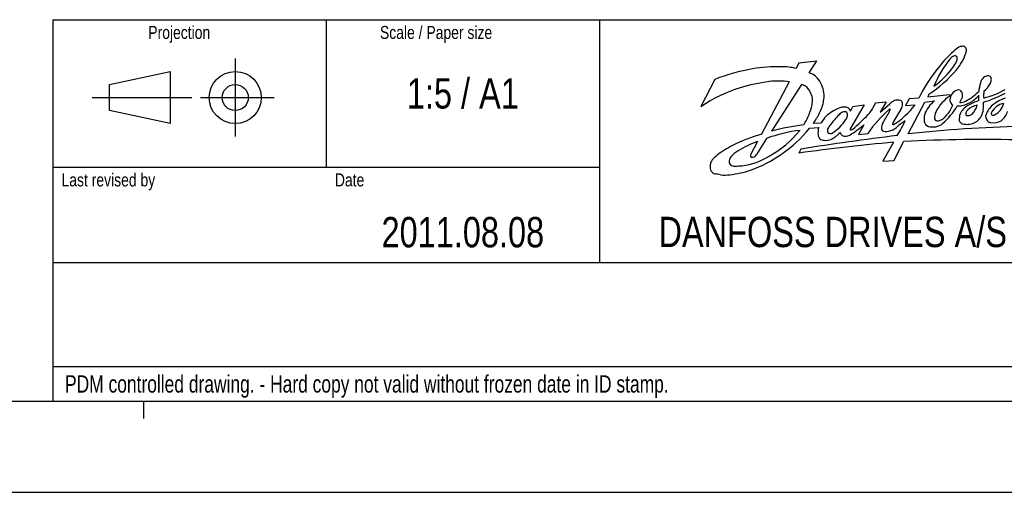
# Model space of a CAD drawing. Header units: inches. Extents: x 0 to 166, y 0 to 117.
# Tile 33 of 72: x 126 to 149, y 0 to 11. Entities that reach past the tile are written whole.
import ezdxf

# ---------------------------------------------------------------- set-up
doc = ezdxf.new("R2010")
doc.units = ezdxf.units.IN
doc.header["$LTSCALE"] = 9.105315
doc.header["$MEASUREMENT"] = 0
doc.layers.get('0').update_dxf_attribs({"linetype": 'CONTINUOUS'})
doc.styles.get("Standard").update_dxf_attribs({"font": 'txt', "width": 0.8})
doc.styles.add('TEXTSTYLE_2', font='txt', dxfattribs={"width": 0.75})

# ---------------------------------------------------------------- blocks, each defined once
blk = doc.blocks.new('SYMBOL_0_BL0', base_point=(143.76, 6.501))
at = {"color": 7, "linetype": 'CONTINUOUS'}
for p, q in [((131.205, 9.846), (131.205, 8.074)), ((143.994, 9.748), (143.932, 9.622)), ((143.994, 9.748), (144.397, 9.792)), ((144.226, 9.521), (144.397, 9.792)), ((128.351, 9.255), (129.729, 9.551)), ((129.729, 9.551), (129.729, 8.37)), ((128.351, 8.665), (128.351, 9.255)), ((142.083, 9.374), (141.77, 8.754)), ((143.77, 9.32), (143.147, 8.126)), ((144.049, 9.258), (143.369, 8.2)), ((127.957, 8.96), (130.221, 8.96)), ((130.418, 8.96), (132.091, 8.96)), ((146.491, 8.935), (146.408, 8.777)), ((146.711, 8.946), (146.491, 8.935)), ((146.941, 9.034), (146.917, 8.975)), ((146.917, 8.975), (147.408, 9.031)), ((147.408, 9.031), (147.413, 8.995)), ((145.471, 8.797), (145.154, 8.251)), ((145.159, 8.654), (145.217, 8.758)), ((145.217, 8.758), (145.471, 8.797)), ((145.733, 8.841), (145.97, 8.861)), ((145.97, 8.861), (145.837, 8.627)), ((145.837, 8.627), (146.055, 8.82)), ((146.408, 8.777), (146.628, 8.798)), ((146.468, 8.137), (146.846, 8.854)), ((146.846, 8.854), (147.065, 8.887)), ((129.729, 8.37), (128.351, 8.665)), ((144.234, 8.263), (144.445, 8.282)), ((144.319, 8.376), (144.498, 8.386)), ((145.463, 8.345), (145.342, 8.124)), ((145.342, 8.124), (145.553, 8.144)), ((143.051, 7.96), (142.901, 7.675)), ((143.256, 8.032), (143.029, 7.671)), ((146.135, 7.945), (145.894, 7.516)), ((146.153, 7.529), (146.368, 7.961)), ((144.033, 7.791), (143.992, 7.701)), ((145.894, 7.516), (146.153, 7.529))]:
    blk.add_line(p, q, dxfattribs=at)
for radius in [0.591, 0.295]:
    blk.add_circle((131.205, 8.96), radius, dxfattribs=at)
for centre, radius, start, end in [((148.601, 8.643), 1.757, 123.9219, 128.9859), ((147.722, 9.918), 0.209, 94.9156, 118.9133), ((147.711, 10.039), 0.0875, 37.9594, 94.4524), ((147.669, 10.037), 0.124, 342.3871, 26.7521), ((149.54, 8.178), 2.695, 142.1212, 157.2787), ((149.708, 7.617), 3.258, 132.7678, 141.3405), ((147.623, 9.665), 0.269, 127.2624, 141.2908), ((147.549, 9.76), 0.148, 90.658, 126.7544), ((147.539, 9.864), 0.045, 7.1206, 79.5655), ((146.259, 10.616), 1.663, 322.0822, 332.8248), ((147.297, 9.855), 0.288, 351.6519, 2.8594), ((145.675, 10.635), 2.205, 339.3288, 343.2604), ((143.801, 4.877), 4.814, 100.269, 110.9049), ((143.564, 5.527), 4.134, 89.6723, 98.6437), ((143.617, 8.366), 1.294, 75.9095, 91.2841), ((149.822, 7.45), 3.452, 140.352, 154.3042), ((145.949, 10.763), 1.899, 305.6229, 325.1023), ((147.073, 10.003), 0.542, 322.9953, 339.5719), ((144.121, 9.148), 0.387, 35.2548, 74.2653), ((145.025, 11.823), 3.384, 304.4938, 318.8006), ((148.347, 9.24), 0.242, 134.0948, 166.5724), ((148.3, 9.273), 0.185, 99.1749, 130.5996), ((148.271, 9.313), 0.143, 62.9892, 90.4831), ((148.271, 9.38), 0.0886, 344.5972, 42.6678), ((143.504, 6.273), 3.026, 106.2482, 124.9594), ((143.855, 5.28), 4.079, 97.5279, 107.086), ((143.531, 7.488), 1.848, 82.557, 96.5165), ((143.997, 9.008), 0.256, 33.2943, 78.3487), ((144.05, 9.052), 0.502, 16.8293, 39.5295), ((143.861, 8.983), 0.703, 3.8765, 17.7765), ((149.071, 8.989), 1.007, 162.2455, 173.7012), ((147.864, 9.527), 0.53, 307.7549, 331.2624), ((148.175, 9.37), 0.182, 327.7373, 356.0266), ((143.784, 8.829), 0.532, 21.1926, 36.8022), ((144.005, 8.908), 0.298, 350.2925, 22.4237), ((144.165, 8.985), 0.4, 346.0715, 6.5596), ((148.011, 8.155), 1.032, 125.4276, 151.6769), ((147.556, 8.909), 0.14, 156.7269, 195.7096), ((147.66, 8.904), 0.241, 109.1468, 165.4571), ((147.605, 9.005), 0.128, 71.1581, 100.6058), ((146.521, 9.477), 1.286, 330.6961, 336.9361), ((147.582, 9.022), 0.123, 12.3213, 58.1903), ((147.501, 9.004), 0.206, 351.2783, 12.3026), ((147.311, 9.815), 1.043, 296.0537, 316.7157), ((147.598, 9.386), 0.605, 295.5, 321.7071), ((147.313, 8.957), 0.762, 355.119, 4.1234), ((147.362, 11.49), 2.759, 287.231, 298.306), ((148.752, 9.015), 0.571, 170.6701, 186.7315), ((147.648, 11.015), 2.135, 284.5602, 298.6483), ((148.969, 8.075), 0.921, 109.0514, 131.6471), ((142.692, 9.204), 1.653, 328.3996, 343.4453), ((143.826, 8.878), 0.473, 342.0738, 358.0349), ((143.813, 8.99), 0.747, 329.446, 352.1988), ((145.252, 7.862), 0.925, 110.7613, 122.5228), ((145.018, 8.465), 0.279, 71.0618, 109.7041), ((145.037, 8.625), 0.126, 13.7563, 55.4345), ((144.624, 9.352), 1.221, 320.4273, 335.2716), ((146.354, 8.5), 0.437, 115.8967, 133.0831), ((145.218, 9.839), 1.753, 301.7644, 323.5624), ((146.226, 8.64), 0.261, 75.8227, 104.1022), ((146.267, 8.822), 0.0756, 12.1063, 71.7042), ((146.115, 8.812), 0.227, 323.3284, 6.5266), ((147.561, 8.296), 0.771, 130.0378, 158.1695), ((146.762, 9.084), 0.781, 307.3705, 337.8449), ((146.152, 9.616), 1.662, 311.4563, 329.414), ((147.546, 8.903), 0.128, 194.1209, 242.2077), ((147.585, 9.337), 0.567, 269.7813, 298.8176), ((147.634, 9.163), 0.315, 271.5609, 295.3447), ((148.078, 8.337), 0.508, 119.8156, 133.818), ((148.119, 8.33), 0.461, 99.8011, 129.8057), ((148.685, 7.242), 1.76, 110.3813, 119.2462), ((147.532, 8.95), 0.534, 317.0284, 341.921), ((147.377, 8.783), 0.805, 352.774, 5.097), ((148.718, 8.405), 0.509, 135.1588, 164.3038), ((148.749, 8.383), 0.46, 104.0818, 148.1292), ((148.26, 8.914), 0.387, 296.1519, 347.4207), ((143.383, 9.084), 1.173, 322.8883, 336.1753), ((145.014, 8.126), 0.577, 116.7652, 153.2644), ((146.605, 6.866), 2.407, 134.8984, 142.4077), ((145.109, 8.39), 0.271, 117.5581, 138.2731), ((145.022, 8.557), 0.0838, 49.7283, 117.7489), ((144.941, 8.555), 0.151, 321.7198, 356.6653), ((144.993, 8.565), 0.1, 348.9845, 33.7448), ((140.749, 13.326), 6.766, 311.3175, 315.3869), ((148.268, 6.215), 3.331, 131.8597, 144.6002), ((142.117, 10.691), 4.43, 328.373, 332.0643), ((145.39, 8.972), 0.733, 330.8763, 337.1022), ((146.055, 8.689), 0.0111, 349.5391, 143.4383), ((148.226, 7.321), 2.357, 144.9122, 153.2256), ((147.25, 8.47), 0.42, 164.3348, 187.5497), ((147.368, 8.503), 0.3, 151.9676, 184.5137), ((148.174, 8.453), 0.545, 165.3821, 181.4073), ((148.014, 8.415), 0.407, 134.994, 154.5471), ((147.849, 8.596), 0.0725, 151.895, 218.2268), ((148.032, 8.497), 0.28, 138.0551, 151.6294), ((147.818, 8.718), 0.168, 261.2556, 308.6307), ((147.827, 8.701), 0.344, 288.181, 333.6632), ((147.584, 8.787), 0.601, 336.6165, 349.9772), ((148.394, 8.54), 0.166, 179.0776, 222.1801), ((148.403, 8.601), 0.0515, 151.705, 219.1417), ((148.4, 8.648), 0.0874, 245.4748, 290.3227), ((148.316, 8.778), 0.433, 307.3775, 341.9687), ((144.638, 3.483), 4.885, 96.3269, 105.0541), ((144.775, 8.164), 0.351, 160.2703, 188.3427), ((145.385, 7.827), 0.853, 143.5682, 149.6568), ((144.026, 9.183), 1.261, 304.9795, 325.0754), ((143.818, 10.232), 2.504, 302.0135, 311.0902), ((146.014, 8.283), 0.151, 146.0293, 207.1224), ((145.915, 8.636), 0.455, 284.1157, 309.3254), ((146.179, 8.356), 0.064, 154.315, 175.4777), ((146.132, 8.363), 0.0166, 187.9635, 300.3884), ((147.413, 6.872), 1.859, 122.8842, 130.5632), ((140.908, 11.185), 6.147, 329.8556, 333.3996), ((149.649, -20.918), 29.229, 91.1993, 96.2481), ((146.979, 8.447), 0.149, 192.6025, 250.2667), ((147.035, 8.738), 0.444, 256.2327, 278.597), ((147.145, 8.517), 0.0849, 206.3676, 279.0038), ((147.049, 8.606), 0.311, 279.5463, 310.7974), ((147.125, 8.641), 0.21, 279.2176, 302.2125), ((147.754, 8.485), 0.133, 199.8242, 235.8577), ((147.8, 8.683), 0.331, 248.5205, 268.1048), ((147.748, 9.105), 0.754, 273.147, 284.2883), ((148.361, 8.516), 0.126, 224.3761, 263.887), ((148.395, 8.787), 0.398, 263.2207, 297.6178), ((144.178, 4.397), 3.869, 105.4423, 114.4982), ((144.391, 4.983), 3.254, 96.5512, 110.4262), ((142.141, 9.747), 2.42, 299.0607, 320.7547), ((141.971, 10.102), 2.916, 303.9897, 320.8988), ((152.589, -45.163), 53.64, 96.8162, 99.1781), ((144.551, 8.119), 0.123, 182.896, 229.2625), ((144.751, 8.212), 0.113, 155.7866, 202.5891), ((144.713, 8.243), 0.0992, 228.1668, 290.8428), ((144.355, 8.708), 0.787, 298.5029, 316.302), ((145.103, 8.251), 0.199, 205.9328, 229.7491), ((145.05, 8.266), 0.183, 245.4976, 301.1141), ((145.167, 8.243), 0.016, 148.3251, 305.2558), ((145.136, 8.402), 0.177, 283.2172, 296.8425), ((145.975, 8.367), 0.18, 238.0813, 286.7351), ((144.393, 4.345), 4.01, 116.9913, 122.7647), ((143.717, 6.004), 2.066, 108.7932, 122.2671), ((150.161, -36.857), 44.983, 95.135, 97.8833), ((144.567, 8.137), 0.147, 228.8442, 270.3015), ((144.597, 8.316), 0.327, 264.8399, 293.9303), ((148.171, -26.835), 34.843, 88.4836, 92.9661), ((143.285, 6.242), 1.818, 125.7721, 132.0199), ((142.603, 7.489), 0.199, 140.832, 168.7484), ((142.916, 7.216), 0.614, 119.4418, 139.4977), ((142.481, 9.004), 1.608, 277.9406, 301.3267), ((143.03, 7.621), 0.139, 157.061, 179.6025), ((142.937, 7.679), 0.074, 230.799, 278.3848), ((142.006, 9.865), 2.703, 289.2016, 306.044), ((142.917, 7.729), 0.127, 284.229, 332.692), ((142.195, 7.397), 0.219, 176.0557, 208.4771), ((142.246, 7.388), 0.271, 157.4036, 174.8928), ((142.28, 7.364), 0.311, 132.8287, 155.6663), ((142.537, 7.516), 0.13, 174.8768, 219.8705), ((142.539, 7.608), 0.202, 239.8878, 272.2877), ((142.571, 8.753), 1.347, 268.9529, 275.6416), ((142.128, 7.372), 0.148, 212.1074, 254.5325), ((141.799, 5.283), 1.968, 77.883, 81.5372), ((142.311, 8.045), 0.844, 263.2374, 277.9415), ((142.117, 9.724), 2.535, 277.0548, 287.8919)]:
    blk.add_arc(centre, radius, start, end, dxfattribs=at)
at = {"color": 7, "linetype": 'CONTINUOUS', "attachment_point": 1, "line_spacing_factor": 0.9}
for s, insert, char_height, width in [('Projection', (129.232, 10.586), 0.2953, 2.3622), ('Scale / Paper size', (134.488, 10.586), 0.29528, 4.25197), ('Last revised by', (127.264, 7.239), 0.29528, 3.54331), ('Date', (133.465, 7.239), 0.2953, 0.94488), ('DANFOSS DRIVES A/S', (140.807, 6.255), 0.68898, 9.92126)]:
    blk.add_mtext(s, dxfattribs=dict(at, insert=insert, char_height=char_height, width=width))

msp = doc.modelspace()

# ---------------------------------------------------------------- linework, layer by layer
at = {"color": 7, "linetype": 'CONTINUOUS'}
for p, q in [((127.067, 10.728), (162.5, 10.728)), ((127.067, 10.728), (127.067, 2.067)), ((127.067, 10.728), (162.5, 10.728)), ((127.067, 10.728), (127.067, 2.067)), ((133.268, 10.728), (133.268, 7.382)), ((139.469, 10.728), (139.469, 5.217)), ((127.067, 7.382), (139.469, 7.382)), ((127.067, 5.217), (151.575, 5.217)), ((127.067, 2.854), (151.575, 2.854)), ((3.051, 2.067), (162.5, 2.067)), ((127.067, 2.067), (162.5, 2.067)), ((129.134, 1.673), (129.134, 2.067)), ((0, 0), (165.551, 0))]:
    msp.add_line(p, q, dxfattribs=at)

# ---------------------------------------------------------------- block references
msp.add_blockref('SYMBOL_0_BL0', (143.76, 6.501), dxfattribs=at)

# ---------------------------------------------------------------- texts
at = {"color": 7, "linetype": 'CONTINUOUS', "char_height": 0.689, "attachment_point": 2, "line_spacing_factor": 0.9}
for s, insert, width in [('1:5 / A1', (136.368, 9.4), 4.40945), ('2011.08.08', (136.368, 6.25), 5.5118)]:
    msp.add_mtext(s, dxfattribs=dict(at, insert=insert, width=width))
at = {"color": 7, "linetype": 'CONTINUOUS', "insert": (127.343, 2.657), "char_height": 0.3937, "width": 23.0315, "attachment_point": 1, "line_spacing_factor": 0.9, "style": 'TEXTSTYLE_2'}
msp.add_mtext('PDM controlled drawing. - Hard copy not valid without frozen date in ID stamp.', dxfattribs=at)

doc.saveas('drawing.dxf')
